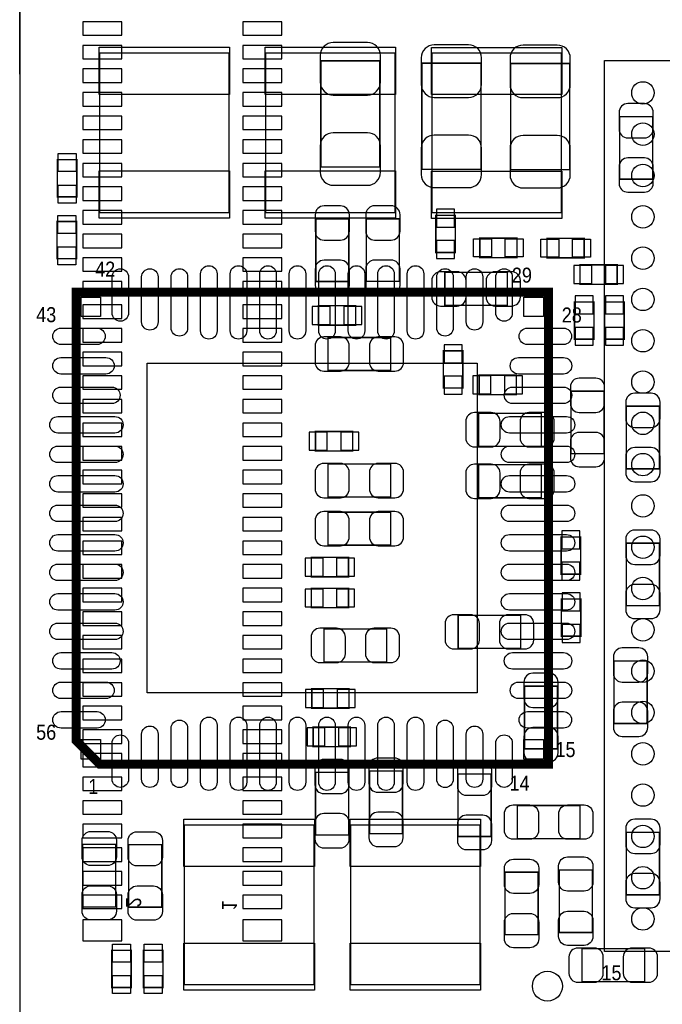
# Model space of a CAD drawing. Extents: x -11.4 to 75.8, y -7.3 to 45.
# Tile 3 of 13: x 6 to 16.9, y 4.5 to 21.2. Entities that reach past the tile are written whole.
import ezdxf

# ---------------------------------------------------------------- set-up
doc = ezdxf.new("R2010")
doc.units = 0
for name, color, linetype in [('BG_OUTLINE', 3, 'CONTINUOUS'), ('PG_ASSEMBLY_BOTTOM', 40, 'CONTINUOUS'), ('PG_ASSEMBLY_TOP', 43, 'CONTINUOUS'), ('PIN_BOTTOM', 2, 'CONTINUOUS'), ('PIN_TOP', 171, 'CONTINUOUS')]:
    doc.layers.add(name, color=color, linetype=linetype)

msp = doc.modelspace()

# ---------------------------------------------------------------- linework, layer by layer
at = {"layer": 'BG_OUTLINE'}
msp.add_lwpolyline([(6.031992, 30.1117), (6.031992, 0), (61.210952, 0), (61.210952, 30.1117)], close=True, dxfattribs=at)
msp.add_lwpolyline([(6.031992, 30.1117), (6.031992, 0), (61.210952, 0), (61.210952, 30.1117)], close=True, dxfattribs=at)
for points in [[(6.031992, 20.283424), (6.031992, 22.475698)], [(6.031992, 8.69188), (6.031992, 6.499606)]]:
    msp.add_lwpolyline(points, dxfattribs=at)
at = {"layer": 'PG_ASSEMBLY_BOTTOM'}
for points, const_width in [([(12.133326, 20.507452), (11.133074, 20.507452), (11.133074, 18.707608), (12.133326, 18.707608), (12.133326, 20.507452)], 0.024892), ([(13.845286, 20.468082), (12.845034, 20.468082), (12.845034, 18.668238), (13.845286, 18.668238), (13.845286, 20.468082)], 0.024892), ([(15.348712, 20.462748), (14.34846, 20.462748), (14.34846, 18.662904), (15.348712, 18.662904), (15.348712, 20.462748)], 0.024892), ([(16.194278, 18.50136), (16.754094, 18.50136), (16.754094, 19.561556), (16.194278, 19.561556), (16.194278, 18.50136)], 0.024892), ([(13.4112, 17.2593), (13.4112, 17.88922), (13.081, 17.88922), (13.081, 17.2593), (13.4112, 17.2593)], 0.0254), ([(11.047476, 16.768318), (11.607292, 16.768318), (11.607292, 17.828514), (11.047476, 17.828514), (11.047476, 16.768318)], 0.024892), ([(11.904472, 16.769842), (12.464288, 16.769842), (12.464288, 17.830038), (11.904472, 17.830038), (11.904472, 16.769842)], 0.024892), ([(15.52448, 16.71828), (16.1544, 16.71828), (16.1544, 17.04848), (15.52448, 17.04848), (15.52448, 16.71828)], 0.0254), ([(13.232892, 16.921988), (13.232892, 16.362172), (14.293088, 16.362172), (14.293088, 16.921988), (13.232892, 16.921988)], 0.024892), ([(11.09218, 16.0274), (11.7221, 16.0274), (11.7221, 16.3576), (11.09218, 16.3576), (11.09218, 16.0274)], 0.0254), ([(15.75943, 15.78991), (15.75943, 16.41983), (15.42923, 16.41983), (15.42923, 15.78991), (15.75943, 15.78991)], 0.0254), ([(16.27251, 15.78991), (16.27251, 16.41983), (15.94231, 16.41983), (15.94231, 15.78991), (16.27251, 15.78991)], 0.0254), ([(12.315698, 15.258542), (12.315698, 15.818358), (11.255502, 15.818358), (11.255502, 15.258542), (12.315698, 15.258542)], 0.024892), ([(13.5382, 14.96187), (13.5382, 15.59179), (13.208, 15.59179), (13.208, 14.96187), (13.5382, 14.96187)], 0.0254), ([(13.81506, 14.85011), (14.44498, 14.85011), (14.44498, 15.18031), (13.81506, 15.18031), (13.81506, 14.85011)], 0.0254), ([(15.930118, 14.909038), (15.370302, 14.909038), (15.370302, 13.848842), (15.930118, 13.848842), (15.930118, 14.909038)], 0.024892), ([(14.868652, 13.974572), (14.868652, 14.534388), (13.808456, 14.534388), (13.808456, 13.974572), (14.868652, 13.974572)], 0.024892), ([(16.309848, 13.593318), (16.869664, 13.593318), (16.869664, 14.653514), (16.309848, 14.653514), (16.309848, 13.593318)], 0.024892), ([(11.67257, 14.22527), (11.04265, 14.22527), (11.04265, 13.89507), (11.67257, 13.89507), (11.67257, 14.22527)], 0.0254), ([(11.255502, 13.673582), (11.255502, 13.113766), (12.315698, 13.113766), (12.315698, 13.673582), (11.255502, 13.673582)], 0.024892), ([(14.868652, 13.101574), (14.868652, 13.66139), (13.808456, 13.66139), (13.808456, 13.101574), (14.868652, 13.101574)], 0.024892), ([(11.255502, 12.858242), (11.255502, 12.298426), (12.315698, 12.298426), (12.315698, 12.858242), (11.255502, 12.858242)], 0.024892), ([(15.20317, 12.437872), (15.20317, 11.807952), (15.53337, 11.807952), (15.53337, 12.437872), (15.20317, 12.437872)], 0.0254), ([(16.869664, 12.333478), (16.309848, 12.333478), (16.309848, 11.273282), (16.869664, 11.273282), (16.869664, 12.333478)], 0.024892), ([(10.97153, 11.76147), (11.60145, 11.76147), (11.60145, 12.09167), (10.97153, 12.09167), (10.97153, 11.76147)], 0.0254), ([(11.60145, 11.56843), (10.97153, 11.56843), (10.97153, 11.23823), (11.60145, 11.23823), (11.60145, 11.56843)], 0.0254), ([(15.537434, 10.756138), (15.537434, 11.386058), (15.207234, 11.386058), (15.207234, 10.756138), (15.537434, 10.756138)], 0.0254), ([(14.518894, 10.550652), (14.518894, 11.110468), (13.458698, 11.110468), (13.458698, 10.550652), (14.518894, 10.550652)], 0.024892), ([(11.188192, 10.879328), (11.188192, 10.319512), (12.248388, 10.319512), (12.248388, 10.879328), (11.188192, 10.879328)], 0.024892), ([(16.660368, 10.337038), (16.100552, 10.337038), (16.100552, 9.276842), (16.660368, 9.276842), (16.660368, 10.337038)], 0.024892), ([(10.98042, 9.53643), (11.61034, 9.53643), (11.61034, 9.86663), (10.98042, 9.86663), (10.98042, 9.53643)], 0.0254), ([(15.14221, 9.908286), (14.582394, 9.908286), (14.582394, 8.84809), (15.14221, 8.84809), (15.14221, 9.908286)], 0.024892), ([(11.6332, 9.21385), (11.00328, 9.21385), (11.00328, 8.88365), (11.6332, 8.88365), (11.6332, 9.21385)], 0.0254), ([(11.603228, 8.448548), (11.043412, 8.448548), (11.043412, 7.388352), (11.603228, 7.388352), (11.603228, 8.448548)], 0.024892), ([(12.517628, 8.471154), (11.957812, 8.471154), (11.957812, 7.410958), (12.517628, 7.410958), (12.517628, 8.471154)], 0.024892), ([(14.017752, 8.421116), (13.457936, 8.421116), (13.457936, 7.36092), (14.017752, 7.36092), (14.017752, 8.421116)], 0.024892), ([(16.869664, 7.433564), (16.309848, 7.433564), (16.309848, 6.373368), (16.869664, 6.373368), (16.869664, 7.433564)], 0.024892), ([(16.617188, 4.901692), (16.617188, 5.461508), (15.556992, 5.461508), (15.556992, 4.901692), (16.617188, 4.901692)], 0.024892)]:
    msp.add_lwpolyline(points, dxfattribs=dict(at, const_width=const_width))
at = {"layer": 'PG_ASSEMBLY_TOP'}
for points in [[(9.58088, 17.939258), (9.58088, 20.639278), (7.380986, 20.639278), (7.380986, 17.939258), (9.58088, 17.939258)], [(12.393676, 17.939258), (12.393676, 20.639278), (10.193782, 20.639278), (10.193782, 17.939258), (12.393676, 17.939258)], [(15.211044, 17.93621), (15.211044, 20.63623), (13.01115, 20.63623), (13.01115, 17.93621), (15.211044, 17.93621)], [(15.93977, 5.413502), (15.93977, 20.513294), (28.439618, 20.513294), (28.439618, 5.843524), (28.009596, 5.413502), (15.93977, 5.413502)], [(8.819134, 7.553452), (8.819134, 4.853432), (11.019028, 4.853432), (11.019028, 7.553452), (8.819134, 7.553452)], [(11.6332, 7.553452), (11.6332, 4.853432), (13.833094, 4.853432), (13.833094, 7.553452), (11.6332, 7.553452)]]:
    msp.add_lwpolyline(points, dxfattribs=at)
for points, const_width in [([(6.669532, 18.20164), (6.669532, 18.83156), (6.999732, 18.83156), (6.999732, 18.20164), (6.669532, 18.20164)], 0.0254), ([(6.994144, 17.782794), (6.994144, 17.152874), (6.663944, 17.152874), (6.663944, 17.782794), (6.994144, 17.782794)], 0.0254), ([(14.45514, 17.17167), (13.82522, 17.17167), (13.82522, 17.50187), (14.45514, 17.50187), (14.45514, 17.17167)], 0.0254), ([(15.59433, 17.16913), (14.96441, 17.16913), (14.96441, 17.49933), (15.59433, 17.49933), (15.59433, 17.16913)], 0.0254), ([(14.98727, 8.588248), (7.387336, 8.588248), (6.987286, 8.988298), (6.987286, 16.588232), (14.98727, 16.588232), (14.98727, 8.588248)], 0.1524), ([(14.462506, 7.325868), (14.462506, 7.885684), (15.522702, 7.885684), (15.522702, 7.325868), (14.462506, 7.325868)], 0.024892), ([(7.0993, 7.227316), (7.659116, 7.227316), (7.659116, 6.16712), (7.0993, 6.16712), (7.0993, 7.227316)], 0.024892), ([(7.879334, 7.222998), (8.43915, 7.222998), (8.43915, 6.162802), (7.879334, 6.162802), (7.879334, 7.222998)], 0.024892), ([(14.254226, 6.756654), (14.814042, 6.756654), (14.814042, 5.696458), (14.254226, 5.696458), (14.254226, 6.756654)], 0.024892), ([(15.172182, 6.795008), (15.731998, 6.795008), (15.731998, 5.734812), (15.172182, 5.734812), (15.172182, 6.795008)], 0.024892), ([(7.921498, 5.433314), (7.921498, 4.803394), (7.591298, 4.803394), (7.591298, 5.433314), (7.921498, 5.433314)], 0.0254), ([(8.128762, 4.803394), (8.128762, 5.433314), (8.458962, 5.433314), (8.458962, 4.803394), (8.128762, 4.803394)], 0.0254)]:
    msp.add_lwpolyline(points, dxfattribs=dict(at, const_width=const_width))
at = {"layer": 'PIN_BOTTOM'}
for points in [[(7.100062, 20.94103), (7.760462, 20.94103), (7.760462, 21.16963), (7.100062, 21.16963)], [(9.810242, 20.94103), (10.470642, 20.94103), (10.470642, 21.16963), (9.810242, 21.16963)], [(7.100062, 20.54098), (7.760462, 20.54098), (7.760462, 20.76958), (7.100062, 20.76958)], [(9.810242, 20.54098), (10.470642, 20.54098), (10.470642, 20.76958), (9.810242, 20.76958)], [(7.100062, 20.14093), (7.760462, 20.14093), (7.760462, 20.36953), (7.100062, 20.36953)], [(9.810242, 20.14093), (10.470642, 20.14093), (10.470642, 20.36953), (9.810242, 20.36953)], [(7.100062, 19.74088), (7.760462, 19.74088), (7.760462, 19.96948), (7.100062, 19.96948)], [(9.810242, 19.74088), (10.470642, 19.74088), (10.470642, 19.96948), (9.810242, 19.96948)], [(7.100062, 19.34083), (7.760462, 19.34083), (7.760462, 19.56943), (7.100062, 19.56943)], [(9.810242, 19.34083), (10.470642, 19.34083), (10.470642, 19.56943), (9.810242, 19.56943)], [(7.100062, 18.94078), (7.760462, 18.94078), (7.760462, 19.16938), (7.100062, 19.16938)], [(9.810242, 18.94078), (10.470642, 18.94078), (10.470642, 19.16938), (9.810242, 19.16938)], [(7.100062, 18.54073), (7.760462, 18.54073), (7.760462, 18.76933), (7.100062, 18.76933)], [(9.810242, 18.54073), (10.470642, 18.54073), (10.470642, 18.76933), (9.810242, 18.76933)], [(7.100062, 18.14068), (7.760462, 18.14068), (7.760462, 18.36928), (7.100062, 18.36928)], [(9.810242, 18.14068), (10.470642, 18.14068), (10.470642, 18.36928), (9.810242, 18.36928)], [(7.100062, 17.74063), (7.760462, 17.74063), (7.760462, 17.96923), (7.100062, 17.96923)], [(9.810242, 17.74063), (10.470642, 17.74063), (10.470642, 17.96923), (9.810242, 17.96923)], [(13.0937, 17.688814), (13.3985, 17.688814), (13.3985, 17.993614), (13.0937, 17.993614)], [(7.100062, 17.34058), (7.760462, 17.34058), (7.760462, 17.56918), (7.100062, 17.56918)], [(9.810242, 17.34058), (10.470642, 17.34058), (10.470642, 17.56918), (9.810242, 17.56918)], [(13.0937, 17.154906), (13.3985, 17.154906), (13.3985, 17.459706), (13.0937, 17.459706)], [(7.100062, 16.94053), (7.760462, 16.94053), (7.760462, 17.16913), (7.100062, 17.16913)], [(9.810242, 16.94053), (10.470642, 16.94053), (10.470642, 17.16913), (9.810242, 17.16913)], [(15.420086, 17.03578), (15.420086, 16.73098), (15.724886, 16.73098), (15.724886, 17.03578)], [(15.953994, 17.03578), (15.953994, 16.73098), (16.258794, 16.73098), (16.258794, 17.03578)], [(7.100062, 16.54048), (7.760462, 16.54048), (7.760462, 16.76908), (7.100062, 16.76908)], [(9.810242, 16.54048), (10.470642, 16.54048), (10.470642, 16.76908), (9.810242, 16.76908)], [(15.44193, 16.219424), (15.74673, 16.219424), (15.74673, 16.524224), (15.44193, 16.524224)], [(15.95501, 16.219424), (16.25981, 16.219424), (16.25981, 16.524224), (15.95501, 16.524224)], [(7.100062, 16.14043), (7.760462, 16.14043), (7.760462, 16.36903), (7.100062, 16.36903)], [(9.810242, 16.14043), (10.470642, 16.14043), (10.470642, 16.36903), (9.810242, 16.36903)], [(10.987786, 16.3449), (10.987786, 16.0401), (11.292586, 16.0401), (11.292586, 16.3449)], [(11.521694, 16.3449), (11.521694, 16.0401), (11.826494, 16.0401), (11.826494, 16.3449)], [(7.100062, 15.74038), (7.760462, 15.74038), (7.760462, 15.96898), (7.100062, 15.96898)], [(9.810242, 15.74038), (10.470642, 15.74038), (10.470642, 15.96898), (9.810242, 15.96898)], [(15.44193, 15.685516), (15.74673, 15.685516), (15.74673, 15.990316), (15.44193, 15.990316)], [(15.95501, 15.685516), (16.25981, 15.685516), (16.25981, 15.990316), (15.95501, 15.990316)], [(13.2207, 15.391384), (13.5255, 15.391384), (13.5255, 15.696184), (13.2207, 15.696184)], [(7.100062, 15.34033), (7.760462, 15.34033), (7.760462, 15.56893), (7.100062, 15.56893)], [(9.810242, 15.34033), (10.470642, 15.34033), (10.470642, 15.56893), (9.810242, 15.56893)], [(7.100062, 14.94028), (7.760462, 14.94028), (7.760462, 15.16888), (7.100062, 15.16888)], [(9.810242, 14.94028), (10.470642, 14.94028), (10.470642, 15.16888), (9.810242, 15.16888)], [(13.2207, 14.857476), (13.5255, 14.857476), (13.5255, 15.162276), (13.2207, 15.162276)], [(13.710666, 15.16761), (13.710666, 14.86281), (14.015466, 14.86281), (14.015466, 15.16761)], [(14.244574, 15.16761), (14.244574, 14.86281), (14.549374, 14.86281), (14.549374, 15.16761)], [(7.100062, 14.54023), (7.760462, 14.54023), (7.760462, 14.76883), (7.100062, 14.76883)], [(9.810242, 14.54023), (10.470642, 14.54023), (10.470642, 14.76883), (9.810242, 14.76883)], [(7.100062, 14.14018), (7.760462, 14.14018), (7.760462, 14.36878), (7.100062, 14.36878)], [(9.810242, 14.14018), (10.470642, 14.14018), (10.470642, 14.36878), (9.810242, 14.36878)], [(11.243056, 13.90777), (11.243056, 14.21257), (10.938256, 14.21257), (10.938256, 13.90777)], [(11.776964, 13.90777), (11.776964, 14.21257), (11.472164, 14.21257), (11.472164, 13.90777)], [(7.100062, 13.74013), (7.760462, 13.74013), (7.760462, 13.96873), (7.100062, 13.96873)], [(9.810242, 13.74013), (10.470642, 13.74013), (10.470642, 13.96873), (9.810242, 13.96873)], [(7.100062, 13.34008), (7.760462, 13.34008), (7.760462, 13.56868), (7.100062, 13.56868)], [(9.810242, 13.34008), (10.470642, 13.34008), (10.470642, 13.56868), (9.810242, 13.56868)], [(7.100062, 12.94003), (7.760462, 12.94003), (7.760462, 13.16863), (7.100062, 13.16863)], [(9.810242, 12.94003), (10.470642, 12.94003), (10.470642, 13.16863), (9.810242, 13.16863)], [(7.100062, 12.53998), (7.760462, 12.53998), (7.760462, 12.76858), (7.100062, 12.76858)], [(9.810242, 12.53998), (10.470642, 12.53998), (10.470642, 12.76858), (9.810242, 12.76858)], [(15.52067, 12.542266), (15.21587, 12.542266), (15.21587, 12.237466), (15.52067, 12.237466)], [(7.100062, 12.13993), (7.760462, 12.13993), (7.760462, 12.36853), (7.100062, 12.36853)], [(9.810242, 12.13993), (10.470642, 12.13993), (10.470642, 12.36853), (9.810242, 12.36853)], [(10.867136, 12.07897), (10.867136, 11.77417), (11.171936, 11.77417), (11.171936, 12.07897)], [(11.401044, 12.07897), (11.401044, 11.77417), (11.705844, 11.77417), (11.705844, 12.07897)], [(7.100062, 11.73988), (7.760462, 11.73988), (7.760462, 11.96848), (7.100062, 11.96848)], [(9.810242, 11.73988), (10.470642, 11.73988), (10.470642, 11.96848), (9.810242, 11.96848)], [(15.52067, 12.008358), (15.21587, 12.008358), (15.21587, 11.703558), (15.52067, 11.703558)], [(7.100062, 11.33983), (7.760462, 11.33983), (7.760462, 11.56843), (7.100062, 11.56843)], [(9.810242, 11.33983), (10.470642, 11.33983), (10.470642, 11.56843), (9.810242, 11.56843)], [(11.171936, 11.25093), (11.171936, 11.55573), (10.867136, 11.55573), (10.867136, 11.25093)], [(11.705844, 11.25093), (11.705844, 11.55573), (11.401044, 11.55573), (11.401044, 11.25093)], [(15.219934, 11.185652), (15.524734, 11.185652), (15.524734, 11.490452), (15.219934, 11.490452)], [(7.100062, 10.93978), (7.760462, 10.93978), (7.760462, 11.16838), (7.100062, 11.16838)], [(9.810242, 10.93978), (10.470642, 10.93978), (10.470642, 11.16838), (9.810242, 11.16838)], [(15.219934, 10.651744), (15.524734, 10.651744), (15.524734, 10.956544), (15.219934, 10.956544)], [(7.100062, 10.53973), (7.760462, 10.53973), (7.760462, 10.76833), (7.100062, 10.76833)], [(9.810242, 10.53973), (10.470642, 10.53973), (10.470642, 10.76833), (9.810242, 10.76833)], [(7.100062, 10.13968), (7.760462, 10.13968), (7.760462, 10.36828), (7.100062, 10.36828)], [(9.810242, 10.13968), (10.470642, 10.13968), (10.470642, 10.36828), (9.810242, 10.36828)], [(7.100062, 9.73963), (7.760462, 9.73963), (7.760462, 9.96823), (7.100062, 9.96823)], [(9.810242, 9.73963), (10.470642, 9.73963), (10.470642, 9.96823), (9.810242, 9.96823)], [(10.876026, 9.85393), (10.876026, 9.54913), (11.180826, 9.54913), (11.180826, 9.85393)], [(11.409934, 9.85393), (11.409934, 9.54913), (11.714734, 9.54913), (11.714734, 9.85393)], [(7.100062, 9.33958), (7.760462, 9.33958), (7.760462, 9.56818), (7.100062, 9.56818)], [(9.810242, 9.33958), (10.470642, 9.33958), (10.470642, 9.56818), (9.810242, 9.56818)], [(11.203686, 8.89635), (11.203686, 9.20115), (10.898886, 9.20115), (10.898886, 8.89635)], [(11.737594, 8.89635), (11.737594, 9.20115), (11.432794, 9.20115), (11.432794, 8.89635)], [(7.100062, 8.93953), (7.760462, 8.93953), (7.760462, 9.16813), (7.100062, 9.16813)], [(9.810242, 8.93953), (10.470642, 8.93953), (10.470642, 9.16813), (9.810242, 9.16813)], [(7.100062, 8.53948), (7.760462, 8.53948), (7.760462, 8.76808), (7.100062, 8.76808)], [(9.810242, 8.53948), (10.470642, 8.53948), (10.470642, 8.76808), (9.810242, 8.76808)], [(7.100062, 8.13943), (7.760462, 8.13943), (7.760462, 8.36803), (7.100062, 8.36803)], [(9.810242, 8.13943), (10.470642, 8.13943), (10.470642, 8.36803), (9.810242, 8.36803)], [(7.100062, 7.73938), (7.760462, 7.73938), (7.760462, 7.96798), (7.100062, 7.96798)], [(9.810242, 7.73938), (10.470642, 7.73938), (10.470642, 7.96798), (9.810242, 7.96798)], [(7.100062, 7.33933), (7.760462, 7.33933), (7.760462, 7.56793), (7.100062, 7.56793)], [(9.810242, 7.33933), (10.470642, 7.33933), (10.470642, 7.56793), (9.810242, 7.56793)], [(7.100062, 6.93928), (7.760462, 6.93928), (7.760462, 7.16788), (7.100062, 7.16788)], [(9.810242, 6.93928), (10.470642, 6.93928), (10.470642, 7.16788), (9.810242, 7.16788)], [(7.100062, 6.53923), (7.760462, 6.53923), (7.760462, 6.76783), (7.100062, 6.76783)], [(9.810242, 6.53923), (10.470642, 6.53923), (10.470642, 6.76783), (9.810242, 6.76783)], [(7.100062, 6.13918), (7.760462, 6.13918), (7.760462, 6.36778), (7.100062, 6.36778)], [(9.810242, 6.13918), (10.470642, 6.13918), (10.470642, 6.36778), (9.810242, 6.36778)], [(7.100062, 5.59308), (7.760462, 5.59308), (7.760462, 5.94868), (7.100062, 5.94868)], [(9.810242, 5.59308), (10.470642, 5.59308), (10.470642, 5.94868), (9.810242, 5.94868)]]:
    msp.add_lwpolyline(points, close=True, dxfattribs=at)
for points in [[(11.123168, 20.597622), (11.123168, 20.147534, 0.414414), (11.343132, 19.92757), (11.923268, 19.92757, 0.414414), (12.143232, 20.147534), (12.143232, 20.597622, 0.414414), (11.923268, 20.817586), (11.343132, 20.817586, 0.414414)], [(12.835128, 20.558252), (12.835128, 20.108164, 0.414414), (13.055092, 19.8882), (13.635228, 19.8882, 0.414414), (13.855192, 20.108164), (13.855192, 20.558252, 0.414414), (13.635228, 20.778216), (13.055092, 20.778216, 0.414414)], [(14.338554, 20.552918), (14.338554, 20.10283, 0.414414), (14.558518, 19.882866), (15.138654, 19.882866, 0.414414), (15.358618, 20.10283), (15.358618, 20.552918, 0.414414), (15.138654, 20.772882), (14.558518, 20.772882, 0.414414)], [(16.184118, 19.631406), (16.184118, 19.351498, 0.414846), (16.334232, 19.201384), (16.61414, 19.201384, 0.414846), (16.764254, 19.351498), (16.764254, 19.631406, 0.414846), (16.61414, 19.78152), (16.334232, 19.78152, 0.414846)], [(12.143232, 18.617438), (12.143232, 19.067526, 0.414414), (11.923268, 19.28749), (11.343132, 19.28749, 0.414414), (11.123168, 19.067526), (11.123168, 18.617438, 0.414414), (11.343132, 18.397474), (11.923268, 18.397474, 0.414414)], [(13.855192, 18.578068), (13.855192, 19.028156, 0.414414), (13.635228, 19.24812), (13.055092, 19.24812, 0.414414), (12.835128, 19.028156), (12.835128, 18.578068, 0.414414), (13.055092, 18.358104), (13.635228, 18.358104, 0.414414)], [(15.358618, 18.572734), (15.358618, 19.022822, 0.414414), (15.138654, 19.242786), (14.558518, 19.242786, 0.414414), (14.338554, 19.022822), (14.338554, 18.572734, 0.414414), (14.558518, 18.35277), (15.138654, 18.35277, 0.414414)], [(16.764254, 18.43151), (16.764254, 18.711418, 0.414846), (16.61414, 18.861532), (16.334232, 18.861532, 0.414846), (16.184118, 18.711418), (16.184118, 18.43151, 0.414846), (16.334232, 18.281396), (16.61414, 18.281396, 0.414846)], [(11.037316, 17.898364), (11.037316, 17.618456, 0.414846), (11.18743, 17.468342), (11.467338, 17.468342, 0.414846), (11.617452, 17.618456), (11.617452, 17.898364, 0.414846), (11.467338, 18.048478), (11.18743, 18.048478, 0.414846)], [(11.894312, 17.899888), (11.894312, 17.61998, 0.414846), (12.044426, 17.469866), (12.324334, 17.469866, 0.414846), (12.474448, 17.61998), (12.474448, 17.899888, 0.414846), (12.324334, 18.050002), (12.044426, 18.050002, 0.414846)], [(11.617452, 16.698468), (11.617452, 16.978376, 0.414846), (11.467338, 17.12849), (11.18743, 17.12849, 0.414846), (11.037316, 16.978376), (11.037316, 16.698468, 0.414846), (11.18743, 16.548354), (11.467338, 16.548354, 0.414846)], [(12.474448, 16.699992), (12.474448, 16.9799, 0.414846), (12.324334, 17.130014), (12.044426, 17.130014, 0.414846), (11.894312, 16.9799), (11.894312, 16.699992, 0.414846), (12.044426, 16.549878), (12.324334, 16.549878, 0.414846)], [(13.163042, 16.352012), (13.44295, 16.352012, 0.414846), (13.593064, 16.502126), (13.593064, 16.782034, 0.414846), (13.44295, 16.932148), (13.163042, 16.932148, 0.414846), (13.012928, 16.782034), (13.012928, 16.502126, 0.414846)], [(14.362938, 16.932148), (14.08303, 16.932148, 0.414846), (13.932916, 16.782034), (13.932916, 16.502126, 0.414846), (14.08303, 16.352012), (14.362938, 16.352012, 0.414846), (14.513052, 16.502126), (14.513052, 16.782034, 0.414846)], [(11.185652, 15.248382), (11.46556, 15.248382, 0.414846), (11.615674, 15.398496), (11.615674, 15.678404, 0.414846), (11.46556, 15.828518), (11.185652, 15.828518, 0.414846), (11.035538, 15.678404), (11.035538, 15.398496, 0.414846)], [(12.385548, 15.828518), (12.10564, 15.828518, 0.414846), (11.955526, 15.678404), (11.955526, 15.398496, 0.414846), (12.10564, 15.248382), (12.385548, 15.248382, 0.414846), (12.535662, 15.398496), (12.535662, 15.678404, 0.414846)], [(15.360142, 14.978888), (15.360142, 14.69898, 0.414846), (15.510256, 14.548866), (15.790164, 14.548866, 0.414846), (15.940278, 14.69898), (15.940278, 14.978888, 0.414846), (15.790164, 15.129002), (15.510256, 15.129002, 0.414846)], [(16.299688, 14.723364), (16.299688, 14.443456, 0.414846), (16.449802, 14.293342), (16.72971, 14.293342, 0.414846), (16.879824, 14.443456), (16.879824, 14.723364, 0.414846), (16.72971, 14.873478), (16.449802, 14.873478, 0.414846)], [(13.738606, 13.964412), (14.018514, 13.964412, 0.414846), (14.168628, 14.114526), (14.168628, 14.394434, 0.414846), (14.018514, 14.544548), (13.738606, 14.544548, 0.414846), (13.588492, 14.394434), (13.588492, 14.114526, 0.414846)], [(14.938502, 14.544548), (14.658594, 14.544548, 0.414846), (14.50848, 14.394434), (14.50848, 14.114526, 0.414846), (14.658594, 13.964412), (14.938502, 13.964412, 0.414846), (15.088616, 14.114526), (15.088616, 14.394434, 0.414846)], [(15.940278, 13.778992), (15.940278, 14.0589, 0.414846), (15.790164, 14.209014), (15.510256, 14.209014, 0.414846), (15.360142, 14.0589), (15.360142, 13.778992, 0.414846), (15.510256, 13.628878), (15.790164, 13.628878, 0.414846)], [(16.879824, 13.523468), (16.879824, 13.803376, 0.414846), (16.72971, 13.95349), (16.449802, 13.95349, 0.414846), (16.299688, 13.803376), (16.299688, 13.523468, 0.414846), (16.449802, 13.373354), (16.72971, 13.373354, 0.414846)], [(11.185652, 13.103606), (11.46556, 13.103606, 0.414846), (11.615674, 13.25372), (11.615674, 13.533628, 0.414846), (11.46556, 13.683742), (11.185652, 13.683742, 0.414846), (11.035538, 13.533628), (11.035538, 13.25372, 0.414846)], [(12.385548, 13.683742), (12.10564, 13.683742, 0.414846), (11.955526, 13.533628), (11.955526, 13.25372, 0.414846), (12.10564, 13.103606), (12.385548, 13.103606, 0.414846), (12.535662, 13.25372), (12.535662, 13.533628, 0.414846)], [(13.738606, 13.091414), (14.018514, 13.091414, 0.414846), (14.168628, 13.241528), (14.168628, 13.521436, 0.414846), (14.018514, 13.67155), (13.738606, 13.67155, 0.414846), (13.588492, 13.521436), (13.588492, 13.241528, 0.414846)], [(14.938502, 13.67155), (14.658594, 13.67155, 0.414846), (14.50848, 13.521436), (14.50848, 13.241528, 0.414846), (14.658594, 13.091414), (14.938502, 13.091414, 0.414846), (15.088616, 13.241528), (15.088616, 13.521436, 0.414846)], [(11.185652, 12.288266), (11.46556, 12.288266, 0.414846), (11.615674, 12.43838), (11.615674, 12.718288, 0.414846), (11.46556, 12.868402), (11.185652, 12.868402, 0.414846), (11.035538, 12.718288), (11.035538, 12.43838, 0.414846)], [(12.385548, 12.868402), (12.10564, 12.868402, 0.414846), (11.955526, 12.718288), (11.955526, 12.43838, 0.414846), (12.10564, 12.288266), (12.385548, 12.288266, 0.414846), (12.535662, 12.43838), (12.535662, 12.718288, 0.414846)], [(16.299688, 12.403328), (16.299688, 12.12342, 0.414846), (16.449802, 11.973306), (16.72971, 11.973306, 0.414846), (16.879824, 12.12342), (16.879824, 12.403328, 0.414846), (16.72971, 12.553442), (16.449802, 12.553442, 0.414846)], [(16.879824, 11.203432), (16.879824, 11.48334, 0.414846), (16.72971, 11.633454), (16.449802, 11.633454, 0.414846), (16.299688, 11.48334), (16.299688, 11.203432, 0.414846), (16.449802, 11.053318), (16.72971, 11.053318, 0.414846)], [(13.388848, 10.540492), (13.668756, 10.540492, 0.414846), (13.81887, 10.690606), (13.81887, 10.970514, 0.414846), (13.668756, 11.120628), (13.388848, 11.120628, 0.414846), (13.238734, 10.970514), (13.238734, 10.690606, 0.414846)], [(14.588744, 11.120628), (14.308836, 11.120628, 0.414846), (14.158722, 10.970514), (14.158722, 10.690606, 0.414846), (14.308836, 10.540492), (14.588744, 10.540492, 0.414846), (14.738858, 10.690606), (14.738858, 10.970514, 0.414846)], [(11.118342, 10.309352), (11.39825, 10.309352, 0.414846), (11.548364, 10.459466), (11.548364, 10.739374, 0.414846), (11.39825, 10.889488), (11.118342, 10.889488, 0.414846), (10.968228, 10.739374), (10.968228, 10.459466, 0.414846)], [(12.318238, 10.889488), (12.03833, 10.889488, 0.414846), (11.888216, 10.739374), (11.888216, 10.459466, 0.414846), (12.03833, 10.309352), (12.318238, 10.309352, 0.414846), (12.468352, 10.459466), (12.468352, 10.739374, 0.414846)], [(16.090392, 10.406888), (16.090392, 10.12698, 0.414846), (16.240506, 9.976866), (16.520414, 9.976866, 0.414846), (16.670528, 10.12698), (16.670528, 10.406888, 0.414846), (16.520414, 10.557002), (16.240506, 10.557002, 0.414846)], [(14.572234, 9.978136), (14.572234, 9.698228, 0.414846), (14.722348, 9.548114), (15.002256, 9.548114, 0.414846), (15.15237, 9.698228), (15.15237, 9.978136, 0.414846), (15.002256, 10.12825), (14.722348, 10.12825, 0.414846)], [(16.670528, 9.206992), (16.670528, 9.4869, 0.414846), (16.520414, 9.637014), (16.240506, 9.637014, 0.414846), (16.090392, 9.4869), (16.090392, 9.206992, 0.414846), (16.240506, 9.056878), (16.520414, 9.056878, 0.414846)], [(15.15237, 8.77824), (15.15237, 9.058148, 0.414846), (15.002256, 9.208262), (14.722348, 9.208262, 0.414846), (14.572234, 9.058148), (14.572234, 8.77824, 0.414846), (14.722348, 8.628126), (15.002256, 8.628126, 0.414846)], [(11.947652, 8.541004), (11.947652, 8.261096, 0.414846), (12.097766, 8.110982), (12.377674, 8.110982, 0.414846), (12.527788, 8.261096), (12.527788, 8.541004, 0.414846), (12.377674, 8.691118), (12.097766, 8.691118, 0.414846)], [(11.033252, 8.518398), (11.033252, 8.23849, 0.414846), (11.183366, 8.088376), (11.463274, 8.088376, 0.414846), (11.613388, 8.23849), (11.613388, 8.518398, 0.414846), (11.463274, 8.668512), (11.183366, 8.668512, 0.414846)], [(13.447776, 8.490966), (13.447776, 8.211058, 0.414846), (13.59789, 8.060944), (13.877798, 8.060944, 0.414846), (14.027912, 8.211058), (14.027912, 8.490966, 0.414846), (13.877798, 8.64108), (13.59789, 8.64108, 0.414846)], [(11.613388, 7.318502), (11.613388, 7.59841, 0.414846), (11.463274, 7.748524), (11.183366, 7.748524, 0.414846), (11.033252, 7.59841), (11.033252, 7.318502, 0.414846), (11.183366, 7.168388), (11.463274, 7.168388, 0.414846)], [(12.527788, 7.341108), (12.527788, 7.621016, 0.414846), (12.377674, 7.77113), (12.097766, 7.77113, 0.414846), (11.947652, 7.621016), (11.947652, 7.341108, 0.414846), (12.097766, 7.190994), (12.377674, 7.190994, 0.414846)], [(14.027912, 7.29107), (14.027912, 7.570978, 0.414846), (13.877798, 7.721092), (13.59789, 7.721092, 0.414846), (13.447776, 7.570978), (13.447776, 7.29107, 0.414846), (13.59789, 7.140956), (13.877798, 7.140956, 0.414846)], [(16.299688, 7.503414), (16.299688, 7.223506, 0.414846), (16.449802, 7.073392), (16.72971, 7.073392, 0.414846), (16.879824, 7.223506), (16.879824, 7.503414, 0.414846), (16.72971, 7.653528), (16.449802, 7.653528, 0.414846)], [(16.879824, 6.303518), (16.879824, 6.583426, 0.414846), (16.72971, 6.73354), (16.449802, 6.73354, 0.414846), (16.299688, 6.583426), (16.299688, 6.303518, 0.414846), (16.449802, 6.153404), (16.72971, 6.153404, 0.414846)], [(15.487142, 4.891532), (15.76705, 4.891532, 0.414846), (15.917164, 5.041646), (15.917164, 5.321554, 0.414846), (15.76705, 5.471668), (15.487142, 5.471668, 0.414846), (15.337028, 5.321554), (15.337028, 5.041646, 0.414846)], [(16.687038, 5.471668), (16.40713, 5.471668, 0.414846), (16.257016, 5.321554), (16.257016, 5.041646, 0.414846), (16.40713, 4.891532), (16.687038, 4.891532, 0.414846), (16.837152, 5.041646), (16.837152, 5.321554, 0.414846)]]:
    msp.add_lwpolyline(points, format="xyb", close=True, dxfattribs=at)
at = {"layer": 'PIN_TOP'}
for points in [[(9.585706, 19.938238), (7.375906, 19.938238), (7.375906, 20.738338), (9.585706, 20.738338)], [(12.398502, 19.938238), (10.188702, 19.938238), (10.188702, 20.738338), (12.398502, 20.738338)], [(15.21587, 19.93519), (13.00607, 19.93519), (13.00607, 20.73529), (15.21587, 20.73529)], [(6.987032, 18.631154), (6.682232, 18.631154), (6.682232, 18.935954), (6.987032, 18.935954)], [(9.585706, 17.840198), (7.375906, 17.840198), (7.375906, 18.640298), (9.585706, 18.640298)], [(12.398502, 17.840198), (10.188702, 17.840198), (10.188702, 18.640298), (12.398502, 18.640298)], [(15.21587, 17.83715), (13.00607, 17.83715), (13.00607, 18.63725), (15.21587, 18.63725)], [(6.987032, 18.097246), (6.682232, 18.097246), (6.682232, 18.402046), (6.987032, 18.402046)], [(6.676644, 17.887188), (6.981444, 17.887188), (6.981444, 17.582388), (6.676644, 17.582388)], [(14.025626, 17.48917), (14.025626, 17.18437), (13.720826, 17.18437), (13.720826, 17.48917)], [(14.559534, 17.48917), (14.559534, 17.18437), (14.254734, 17.18437), (14.254734, 17.48917)], [(15.164816, 17.48663), (15.164816, 17.18183), (14.860016, 17.18183), (14.860016, 17.48663)], [(15.698724, 17.48663), (15.698724, 17.18183), (15.393924, 17.18183), (15.393924, 17.48663)], [(6.676644, 17.35328), (6.981444, 17.35328), (6.981444, 17.04848), (6.676644, 17.04848)], [(7.402322, 16.173196), (7.072122, 16.173196), (7.072122, 16.503396), (7.402322, 16.503396)], [(14.902434, 16.173196), (14.572234, 16.173196), (14.572234, 16.503396), (14.902434, 16.503396)], [(13.781278, 9.79424), (8.193278, 9.79424), (8.193278, 15.38224), (13.781278, 15.38224)], [(7.402322, 8.673084), (7.072122, 8.673084), (7.072122, 9.003284), (7.402322, 9.003284)], [(14.902434, 8.673084), (14.572234, 8.673084), (14.572234, 9.003284), (14.902434, 9.003284)], [(8.814308, 7.652512), (11.024108, 7.652512), (11.024108, 6.852412), (8.814308, 6.852412)], [(11.628374, 7.652512), (13.838174, 7.652512), (13.838174, 6.852412), (11.628374, 6.852412)], [(7.603998, 5.537708), (7.908798, 5.537708), (7.908798, 5.232908), (7.603998, 5.232908)], [(8.446262, 5.232908), (8.141462, 5.232908), (8.141462, 5.537708), (8.446262, 5.537708)], [(8.814308, 5.554472), (11.024108, 5.554472), (11.024108, 4.754372), (8.814308, 4.754372)], [(11.628374, 5.554472), (13.838174, 5.554472), (13.838174, 4.754372), (11.628374, 4.754372)], [(7.603998, 5.0038), (7.908798, 5.0038), (7.908798, 4.699), (7.603998, 4.699)], [(8.446262, 4.699), (8.141462, 4.699), (8.141462, 5.0038), (8.446262, 5.0038)]]:
    msp.add_lwpolyline(points, close=True, dxfattribs=at)
for points in [[(9.097518, 15.930626), (9.097518, 16.895826, -1), (9.376918, 16.895826), (9.376918, 15.930626, -1)], [(9.597644, 15.930626), (9.597644, 16.895826, -1), (9.877044, 16.895826), (9.877044, 15.930626, -1)], [(10.097516, 15.930626), (10.097516, 16.895826, -1), (10.376916, 16.895826), (10.376916, 15.930626, -1)], [(10.597642, 15.930626), (10.597642, 16.895826, -1), (10.877042, 16.895826), (10.877042, 15.930626, -1)], [(11.097514, 15.930626), (11.097514, 16.895826, -1), (11.376914, 16.895826), (11.376914, 15.930626, -1)], [(11.59764, 15.930626), (11.59764, 16.895826, -1), (11.87704, 16.895826), (11.87704, 15.930626, -1)], [(12.097512, 15.930626), (12.097512, 16.895826, -1), (12.376912, 16.895826), (12.376912, 15.930626, -1)], [(12.597638, 15.930626), (12.597638, 16.895826, -1), (12.877038, 16.895826), (12.877038, 15.930626, -1)], [(7.877048, 16.842994), (7.877048, 16.233394, -1), (7.597648, 16.233394), (7.597648, 16.842994, -1)], [(8.09752, 16.082264), (8.09752, 16.844264, -1), (8.37692, 16.844264), (8.37692, 16.082264, -1)], [(8.597646, 15.981426), (8.597646, 16.845026, -1), (8.877046, 16.845026), (8.877046, 15.981426, -1)], [(13.09751, 15.981426), (13.09751, 16.845026, -1), (13.37691, 16.845026), (13.37691, 15.981426, -1)], [(13.597636, 16.082264), (13.597636, 16.844264, -1), (13.877036, 16.844264), (13.877036, 16.082264, -1)], [(14.376908, 16.842994), (14.376908, 16.233394, -1), (14.097508, 16.233394), (14.097508, 16.842994, -1)], [(6.732524, 15.97787), (7.342124, 15.97787, -1), (7.342124, 15.69847), (6.732524, 15.69847, -1)], [(14.632432, 15.97787), (15.242032, 15.97787, -1), (15.242032, 15.69847), (14.632432, 15.69847, -1)], [(6.731254, 15.477998), (7.493254, 15.477998, -1), (7.493254, 15.198598), (6.731254, 15.198598, -1)], [(14.481302, 15.477998), (15.243302, 15.477998, -1), (15.243302, 15.198598), (14.481302, 15.198598, -1)], [(6.730492, 14.977872), (7.594092, 14.977872, -1), (7.594092, 14.698472), (6.730492, 14.698472, -1)], [(14.380464, 14.977872), (15.244064, 14.977872, -1), (15.244064, 14.698472), (14.380464, 14.698472, -1)], [(6.679692, 14.478), (7.644892, 14.478, -1), (7.644892, 14.1986), (6.679692, 14.1986, -1)], [(14.329664, 14.478), (15.294864, 14.478, -1), (15.294864, 14.1986), (14.329664, 14.1986, -1)], [(6.679692, 13.977874), (7.644892, 13.977874, -1), (7.644892, 13.698474), (6.679692, 13.698474, -1)], [(14.329664, 13.977874), (15.294864, 13.977874, -1), (15.294864, 13.698474), (14.329664, 13.698474, -1)], [(6.679692, 13.478002), (7.644892, 13.478002, -1), (7.644892, 13.198602), (6.679692, 13.198602, -1)], [(14.329664, 13.478002), (15.294864, 13.478002, -1), (15.294864, 13.198602), (14.329664, 13.198602, -1)], [(6.679692, 12.977876), (7.644892, 12.977876, -1), (7.644892, 12.698476), (6.679692, 12.698476, -1)], [(14.329664, 12.977876), (15.294864, 12.977876, -1), (15.294864, 12.698476), (14.329664, 12.698476, -1)], [(6.679692, 12.478004), (7.644892, 12.478004, -1), (7.644892, 12.198604), (6.679692, 12.198604, -1)], [(14.329664, 12.478004), (15.294864, 12.478004, -1), (15.294864, 12.198604), (14.329664, 12.198604, -1)], [(6.679692, 11.977878), (7.644892, 11.977878, -1), (7.644892, 11.698478), (6.679692, 11.698478, -1)], [(14.329664, 11.977878), (15.294864, 11.977878, -1), (15.294864, 11.698478), (14.329664, 11.698478, -1)], [(6.679692, 11.478006), (7.644892, 11.478006, -1), (7.644892, 11.198606), (6.679692, 11.198606, -1)], [(14.329664, 11.478006), (15.294864, 11.478006, -1), (15.294864, 11.198606), (14.329664, 11.198606, -1)], [(6.679692, 10.97788), (7.644892, 10.97788, -1), (7.644892, 10.69848), (6.679692, 10.69848, -1)], [(14.329664, 10.97788), (15.294864, 10.97788, -1), (15.294864, 10.69848), (14.329664, 10.69848, -1)], [(6.730492, 10.478008), (7.594092, 10.478008, -1), (7.594092, 10.198608), (6.730492, 10.198608, -1)], [(14.380464, 10.478008), (15.244064, 10.478008, -1), (15.244064, 10.198608), (14.380464, 10.198608, -1)], [(6.731254, 9.977882), (7.493254, 9.977882, -1), (7.493254, 9.698482), (6.731254, 9.698482, -1)], [(14.481302, 9.977882), (15.243302, 9.977882, -1), (15.243302, 9.698482), (14.481302, 9.698482, -1)], [(6.732524, 9.47801), (7.342124, 9.47801, -1), (7.342124, 9.19861), (6.732524, 9.19861, -1)], [(9.097518, 8.280654), (9.097518, 9.245854, -1), (9.376918, 9.245854), (9.376918, 8.280654, -1)], [(9.597644, 8.280654), (9.597644, 9.245854, -1), (9.877044, 9.245854), (9.877044, 8.280654, -1)], [(10.097516, 8.280654), (10.097516, 9.245854, -1), (10.376916, 9.245854), (10.376916, 8.280654, -1)], [(10.597642, 8.280654), (10.597642, 9.245854, -1), (10.877042, 9.245854), (10.877042, 8.280654, -1)], [(11.097514, 8.280654), (11.097514, 9.245854, -1), (11.376914, 9.245854), (11.376914, 8.280654, -1)], [(11.59764, 8.280654), (11.59764, 9.245854, -1), (11.87704, 9.245854), (11.87704, 8.280654, -1)], [(12.097512, 8.280654), (12.097512, 9.245854, -1), (12.376912, 9.245854), (12.376912, 8.280654, -1)], [(12.597638, 8.280654), (12.597638, 9.245854, -1), (12.877038, 9.245854), (12.877038, 8.280654, -1)], [(14.632432, 9.47801), (15.242032, 9.47801, -1), (15.242032, 9.19861), (14.632432, 9.19861, -1)], [(8.09752, 8.332216), (8.09752, 9.094216, -1), (8.37692, 9.094216), (8.37692, 8.332216, -1)], [(8.597646, 8.331454), (8.597646, 9.195054, -1), (8.877046, 9.195054), (8.877046, 8.331454, -1)], [(13.09751, 8.331454), (13.09751, 9.195054, -1), (13.37691, 9.195054), (13.37691, 8.331454, -1)], [(13.597636, 8.332216), (13.597636, 9.094216, -1), (13.877036, 9.094216), (13.877036, 8.332216, -1)], [(7.877048, 8.943086), (7.877048, 8.333486, -1), (7.597648, 8.333486), (7.597648, 8.943086, -1)], [(14.376908, 8.943086), (14.376908, 8.333486, -1), (14.097508, 8.333486), (14.097508, 8.943086, -1)], [(14.392656, 7.895844), (14.672564, 7.895844, -0.414846), (14.822678, 7.74573), (14.822678, 7.465822, -0.414846), (14.672564, 7.315708), (14.392656, 7.315708, -0.414846), (14.242542, 7.465822), (14.242542, 7.74573, -0.414846)], [(15.592552, 7.315708), (15.312644, 7.315708, -0.414846), (15.16253, 7.465822), (15.16253, 7.74573, -0.414846), (15.312644, 7.895844), (15.592552, 7.895844, -0.414846), (15.742666, 7.74573), (15.742666, 7.465822, -0.414846)], [(7.669276, 7.297166), (7.669276, 7.017258, -0.414846), (7.519162, 6.867144), (7.239254, 6.867144, -0.414846), (7.08914, 7.017258), (7.08914, 7.297166, -0.414846), (7.239254, 7.44728), (7.519162, 7.44728, -0.414846)], [(8.44931, 7.292848), (8.44931, 7.01294, -0.414846), (8.299196, 6.862826), (8.019288, 6.862826, -0.414846), (7.869174, 7.01294), (7.869174, 7.292848, -0.414846), (8.019288, 7.442962), (8.299196, 7.442962, -0.414846)], [(15.742158, 6.864858), (15.742158, 6.58495, -0.414846), (15.592044, 6.434836), (15.312136, 6.434836, -0.414846), (15.162022, 6.58495), (15.162022, 6.864858, -0.414846), (15.312136, 7.014972), (15.592044, 7.014972, -0.414846)], [(14.824202, 6.826504), (14.824202, 6.546596, -0.414846), (14.674088, 6.396482), (14.39418, 6.396482, -0.414846), (14.244066, 6.546596), (14.244066, 6.826504, -0.414846), (14.39418, 6.976618), (14.674088, 6.976618, -0.414846)], [(7.08914, 6.09727), (7.08914, 6.377178, -0.414846), (7.239254, 6.527292), (7.519162, 6.527292, -0.414846), (7.669276, 6.377178), (7.669276, 6.09727, -0.414846), (7.519162, 5.947156), (7.239254, 5.947156, -0.414846)], [(7.869174, 6.092952), (7.869174, 6.37286, -0.414846), (8.019288, 6.522974), (8.299196, 6.522974, -0.414846), (8.44931, 6.37286), (8.44931, 6.092952, -0.414846), (8.299196, 5.942838), (8.019288, 5.942838, -0.414846)], [(14.244066, 5.626608), (14.244066, 5.906516, -0.414846), (14.39418, 6.05663), (14.674088, 6.05663, -0.414846), (14.824202, 5.906516), (14.824202, 5.626608, -0.414846), (14.674088, 5.476494), (14.39418, 5.476494, -0.414846)], [(15.162022, 5.664962), (15.162022, 5.94487, -0.414846), (15.312136, 6.094984), (15.592044, 6.094984, -0.414846), (15.742158, 5.94487), (15.742158, 5.664962, -0.414846), (15.592044, 5.514848), (15.312136, 5.514848, -0.414846)]]:
    msp.add_lwpolyline(points, format="xyb", close=True, dxfattribs=at)
for centre, radius in [((16.589756, 19.963384), 0.1905), ((16.589756, 19.26336), 0.1905), ((16.589756, 18.563336), 0.1905), ((16.589756, 17.863312), 0.1905), ((16.589756, 17.163288), 0.1905), ((16.589756, 16.463518), 0.1905), ((16.589756, 15.763494), 0.1905), ((16.589756, 15.06347), 0.1905), ((16.589756, 14.363446), 0.1905), ((16.589756, 13.663422), 0.1905), ((16.589756, 12.963398), 0.1905), ((16.589756, 12.263374), 0.1905), ((16.589756, 11.56335), 0.1905), ((16.589756, 10.863326), 0.1905), ((16.589756, 10.163302), 0.1905), ((16.589756, 9.463278), 0.1905), ((16.589756, 8.763508), 0.1905), ((16.589756, 8.063484), 0.1905), ((16.589756, 7.36346), 0.1905), ((16.589756, 6.663436), 0.1905), ((16.589756, 5.963412), 0.1905), ((14.971268, 4.824984), 0.254)]:
    msp.add_circle(centre, radius, dxfattribs=at)

# ---------------------------------------------------------------- texts
at = {"layer": 'PG_ASSEMBLY_BOTTOM', "text_generation_flag": 2, "width": 0.9}
for s, p in [('2', (7.835392, 6.1595)), ('1', (9.460992, 6.1087))]:
    msp.add_text(s, height=0.254, rotation=270, dxfattribs=at).set_placement(p)
at = {"layer": 'PG_ASSEMBLY_TOP', "width": 0.9}
for s, p in [('42', (7.309358, 16.849852)), ('29', (14.369034, 16.747744)), ('43', (6.310884, 16.078454)), ('28', (15.214092, 16.072612)), ('56', (6.310122, 9.00176)), ('15', (15.107158, 8.708136)), ('14', (14.32941, 8.137144)), ('1', (7.194296, 8.080756)), ('15', (15.885922, 4.924806))]:
    msp.add_text(s, height=0.254, dxfattribs=at).set_placement(p)

doc.saveas('drawing.dxf')
